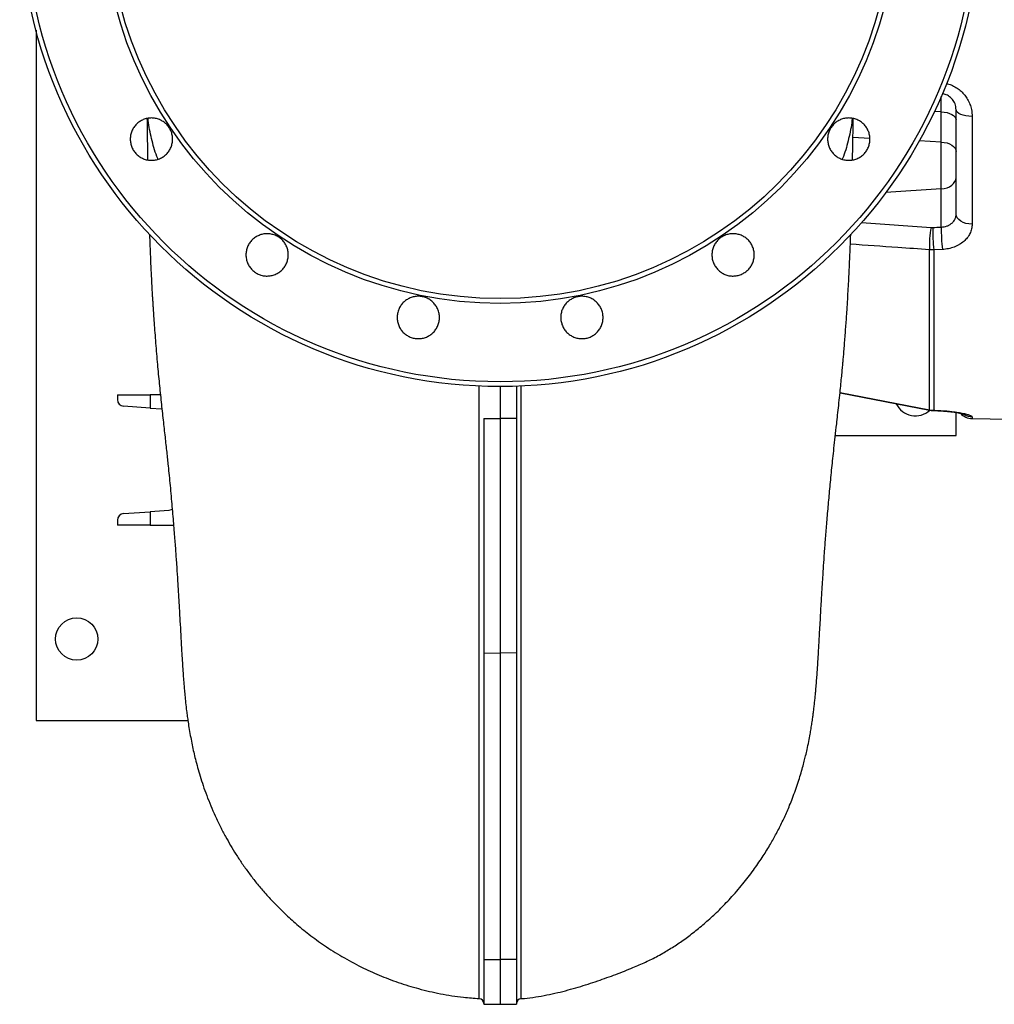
# Model space of a CAD drawing. Header units: millimetres. Extents: x 1346 to 5878, y 2047 to 4416.
# Tile 1 of 11: x 1346 to 2543, y 2047 to 3256. Entities that reach past the tile are written whole.
import ezdxf

# ---------------------------------------------------------------- set-up
doc = ezdxf.new("R2010")
doc.units = ezdxf.units.MM
doc.header["$LTSCALE"] = 2

msp = doc.modelspace()

# ---------------------------------------------------------------- linework, layer by layer
at = {"color": 7, "linetype": 'Continuous', "lineweight": 25}
for p, q in [((1366.4, 3243.6), (1366.4, 2395.9)), ((2496.4, 3017.8), (2496.4, 3145.9)), ((2478.1, 3106.2), (2478.1, 3143.4)), ((2516, 3137.7), (2516, 3005.4)), ((2478.1, 3048.6), (2478.1, 3106.2)), ((2478.1, 3001.8), (2478.1, 3048.6)), ((2463.8, 2777.4), (2463.8, 2974)), ((2479.5, 2974.3), (2468.9, 2973.8)), ((2468.9, 2973.8), (2468.9, 2776.8)), ((1936.4, 2805.9), (1936.4, 2766.7)), ((1956.4, 2806.2), (1956.4, 2766.8)), ((1466.4, 2795.9), (1506.4, 2795.9)), ((1466.4, 2795.9), (1466.4, 2789.9)), ((1506.4, 2795.9), (1506.4, 2779.5)), ((1519.1, 2795.9), (1506.4, 2795.9)), ((2353.8, 2798.3), (2463.8, 2777.1)), ((1506.4, 2779.5), (1473.8, 2781.9)), ((1506.4, 2779.5), (1521, 2778.5)), ((2468.9, 2776.8), (2470.4, 2776.8)), ((2496.4, 2745.9), (2496.4, 2774.1)), ((1916.4, 2766.8), (1936.4, 2766.7)), ((1916.4, 2766.8), (1916.4, 2478.8)), ((1956.4, 2766.8), (1936.4, 2766.7)), ((1936.4, 2766.7), (1936.4, 2478.5)), ((1956.4, 2766.8), (1956.4, 2478.8)), ((2516, 2766.7), (2560.5, 2765.9)), ((2348.1, 2745.9), (2496.4, 2745.9)), ((1473.8, 2649.9), (1506.4, 2652.2)), ((1529.5, 2653.9), (1506.4, 2652.2)), ((1506.4, 2652.2), (1506.4, 2635.9)), ((1466.4, 2641.9), (1466.4, 2635.9)), ((1506.4, 2635.9), (1466.4, 2635.9)), ((1506.4, 2635.9), (1535.3, 2635.9)), ((1916.4, 2478.8), (1936.4, 2478.5)), ((1916.4, 2478.8), (1916.4, 2102.5)), ((1956.4, 2478.8), (1936.4, 2478.5)), ((1936.4, 2478.5), (1936.4, 2102.2)), ((1956.4, 2478.8), (1956.4, 2102.5)), ((1366.4, 2395.9), (1552.9, 2395.9)), ((1916.4, 2102.5), (1936.4, 2102.2)), ((1916.4, 2102.5), (1916.4, 2047.6)), ((1956.4, 2102.5), (1936.4, 2102.2)), ((1936.4, 2102.2), (1936.4, 2047.3)), ((1956.4, 2102.5), (1956.4, 2047.6)), ((1916.4, 2047.6), (1936.4, 2047.3)), ((1936.4, 2047.3), (1956.4, 2047.6))]:
    msp.add_line(p, q, dxfattribs=at)
at = {"color": 8, "linetype": 'Continuous', "lineweight": 25}
for p, q in [((2478.1, 3143.4), (2478.1, 3162.2)), ((2478.1, 3143.4), (2469.8, 3143.7)), ((2390.5, 3110.6), (2369.7, 3111.7)), ((2478.1, 3106.2), (2451.1, 3107.6)), ((2478.1, 3048.6), (2410.2, 3044.4)), ((2380.1, 3007.4), (2465.8, 3001.3)), ((2353.9, 2798.6), (2463.8, 2777.4)), ((2516, 2768.9), (2516, 2766.7))]:
    msp.add_line(p, q, dxfattribs=at)
at = {"color": 7, "linetype": 'Continuous', "lineweight": 25, "flags": 128}
for points in [[(2516, 3137.7), (2512.2, 3137.9), (2508.5, 3138.4), (2505.1, 3139.2), (2502.1, 3140.2), (2499.7, 3141.4), (2497.8, 3142.8), (2496.7, 3144.4), (2496.4, 3145.9)], [(2478.1, 3143.4), (2481.7, 3143), (2485.2, 3142.4), (2488.4, 3141.4), (2491.1, 3140.2), (2493.3, 3138.7), (2495, 3137), (2496, 3135.3), (2496.4, 3133.4)], [(2478.1, 3106.2), (2481.7, 3105.8), (2485.2, 3105.1), (2488.4, 3104), (2491.1, 3102.5), (2493.3, 3100.9), (2495, 3099), (2496, 3096.9), (2496.4, 3094.8)], [(2478.1, 3048.6), (2481.7, 3049.1), (2485.2, 3050), (2488.4, 3051.4), (2491.1, 3053.2), (2493.3, 3055.2), (2495, 3057.6), (2496, 3060.1), (2496.4, 3062.7)], [(2516, 3005.4), (2512.2, 3005.7), (2508.5, 3006.4), (2505.1, 3007.6), (2502.1, 3009.1), (2499.7, 3011), (2497.8, 3013.1), (2496.7, 3015.4), (2496.4, 3017.8)], [(2468.7, 2776.5), (2469, 2776.5), (2470.1, 2776.5)], [(1533.7, 2654.8), (1532.5, 2654.4), (1529.5, 2653.9)]]:
    msp.add_lwpolyline(points, dxfattribs=at)
at = {"color": 8, "linetype": 'Continuous', "lineweight": 25, "flags": 128}
for points in [[(2463.8, 2777.4), (2463.8, 2777.1), (2463.8, 2777.1)], [(2468.7, 2776.5), (2468.7, 2776.5), (2468.9, 2776.8)], [(2470.1, 2776.5), (2470.1, 2776.5), (2470.4, 2776.8)]]:
    msp.add_lwpolyline(points, dxfattribs=at)
at = {"color": 7, "linetype": 'Continuous', "lineweight": 25}
for centre, radius in [((1936.4, 3395.9), 590), ((1936.4, 3395.9), 584.1), ((1936.4, 3395.9), 487.9), ((1936.4, 3395.9), 482), ((1416.4, 2495.9), 26)]:
    msp.add_circle(centre, radius, dxfattribs=at)
for centre, radius, start, end in [((2552.4, 2981.2), 88.9, 166.9025, 184.6122), ((2704, 2999.5), 236.4, 179.5589, 186.2407), ((2714.9, 3000), 236.8, 179.5692, 186.235), ((1474.4, 2789.9), 8, 180, 265.8089), ((2446.4, 2795.9), 26, 204.9435, 313.0253), ((2516.4, 2786.7), 20, 222.4781, 269), ((1474.4, 2641.9), 8, 94.1911, 180), ((1910.4, 2048.2), 6, 0.2011, 86.637), ((1962.4, 2048.2), 6, 93.2549, 179.9988)]:
    msp.add_arc(centre, radius, start, end, dxfattribs=at)
at = {"color": 8, "linetype": 'Continuous', "lineweight": 25}
msp.add_arc((2516.4, 2789), 20.1, 239.8494, 269.01, dxfattribs=at)
at = {"color": 7, "linetype": 'Continuous', "lineweight": 25}
msp.add_ellipse((3559.1, 3498.5), major_axis=(7171.9, 445.3), ratio=0.060388, start_param=4.555843, end_param=4.557331, dxfattribs=at)
at = {"color": 8, "linetype": 'Continuous', "lineweight": 25}
for points, knots in [([(2484.4, 3178), (2484.8, 3178), (2487.5, 3177.5), (2492, 3175.8), (2497.6, 3172.7), (2502.7, 3168.7), (2507.1, 3164), (2510.8, 3158.6), (2513.5, 3152.6), (2515.6, 3145.5), (2515.9, 3140.5), (2516, 3137.7)], [0, 0, 0, 0, 0.0261, 0.137386, 0.249409, 0.361472, 0.477451, 0.593477, 0.717703, 0.841972, 1, 1, 1, 1]), ([(2463.8, 2974), (2450.8, 2974.9), (2418.3, 2977.1), (2385.9, 2979.4), (2366.5, 2980.8)], [0, 0, 0, 0, 0.402412, 1, 1, 1, 1]), ([(1910.8, 2054.4), (1910.8, 2054.3), (1910.8, 2054.1), (1910.8, 2056.1), (1910.8, 2060.3), (1910.8, 2066.8), (1910.7, 2075.6), (1910.7, 2086.6), (1910.7, 2099.8), (1910.7, 2115.1), (1910.7, 2132.4), (1910.7, 2151.7), (1910.7, 2172.9), (1910.7, 2195.9), (1910.7, 2220.7), (1910.7, 2247.4), (1910.7, 2275.8), (1910.7, 2306), (1910.7, 2337.7), (1910.7, 2371.3), (1910.7, 2406.6), (1910.7, 2439.7), (1910.7, 2469.7), (1910.7, 2496.3), (1910.7, 2528.3), (1910.7, 2563), (1910.7, 2600.6), (1910.7, 2635.7), (1910.7, 2671.8), (1910.7, 2705.8), (1910.7, 2737.5), (1910.7, 2765), (1910.7, 2788.5), (1910.7, 2801.4), (1910.7, 2806.7)], [0, 0, 0, 0, 0.014224, 0.050295, 0.086524, 0.12243, 0.158491, 0.194552, 0.23077, 0.266688, 0.30274, 0.338793, 0.374977, 0.410896, 0.446944, 0.482992, 0.519169, 0.555078, 0.591116, 0.627153, 0.663631, 0.700109, 0.724739, 0.749373, 0.774, 0.811135, 0.839763, 0.868412, 0.897061, 0.925689, 0.947499, 0.969308, 0.98741, 1, 1, 1, 1]), ([(1962, 2806.5), (1962, 2806), (1962, 2800.3), (1962, 2789), (1962, 2771.4), (1962, 2752.1), (1962, 2729.4), (1962, 2705.2), (1962, 2679.6), (1962, 2650.9), (1962, 2618.8), (1962, 2587.5), (1962, 2560.8), (1962, 2534.5), (1962, 2504.9), (1962, 2468.8), (1962, 2436.9), (1962, 2408.7), (1962, 2383.8), (1962, 2356.3), (1962, 2329.9), (1962, 2307.7), (1962, 2286), (1962, 2262.2), (1962, 2239.4), (1962, 2220.4), (1962, 2200.8), (1962, 2178.6), (1962, 2155), (1962, 2133.5), (1962, 2119.2), (1962, 2111.5), (1962, 2109.5), (1962, 2108.3), (1962, 2104.6), (1962, 2095.9), (1962, 2084.2), (1962, 2072.7), (1962, 2063.9), (1962, 2057.9), (1962, 2054.5), (1962, 2054.4), (1962, 2054.4)], [0, 0, 0, 0, 0.001285, 0.013682, 0.026078, 0.041298, 0.056521, 0.077352, 0.096636, 0.115932, 0.14497, 0.174051, 0.19336, 0.212682, 0.242378, 0.27212, 0.312455, 0.334122, 0.3558, 0.388398, 0.421035, 0.442724, 0.464425, 0.497611, 0.530838, 0.553295, 0.575765, 0.615224, 0.654751, 0.694484, 0.734286, 0.744149, 0.746615, 0.747848, 0.752777, 0.772496, 0.81194, 0.851467, 0.890912, 0.930439, 0.969883, 1, 1, 1, 1])]:
    msp.add_open_spline(points, degree=3, knots=knots, dxfattribs=at)
at = {"color": 7, "linetype": 'Continuous', "lineweight": 25}
for points, knots in [([(2496.4, 3145.9), (2496.3, 3147.3), (2496.1, 3150.7), (2494.1, 3156), (2490, 3161), (2484.9, 3164.5), (2480.9, 3165.3), (2479.2, 3165.6)], [0, 0, 0, 0, 0.163688, 0.41291, 0.63466, 0.838665, 1, 1, 1, 1]), ([(1489.8, 3091.4), (1488.6, 3092.6), (1487.5, 3093.9), (1486.1, 3096), (1485.6, 3096.8), (1484.8, 3098.3), (1484.5, 3099), (1483.5, 3101.4), (1483, 3103), (1482.5, 3105.5), (1482.4, 3106.4), (1482.2, 3108.1), (1482.2, 3108.9), (1482.2, 3111.5), (1482.3, 3113.2), (1482.8, 3115.7), (1483, 3116.5), (1483.5, 3118.1), (1484.1, 3119.7), (1484.8, 3121.3), (1485.6, 3122.8), (1486.1, 3123.5), (1487.5, 3125.6), (1488.6, 3127), (1490.4, 3128.8), (1491, 3129.3), (1492.3, 3130.4), (1493, 3130.9), (1495.1, 3132.3), (1496.6, 3133.1), (1499, 3134.1), (1499.8, 3134.4), (1501.4, 3134.9), (1502.2, 3135.1), (1504.7, 3135.6), (1506.4, 3135.8), (1509.9, 3135.8), (1511.5, 3135.6), (1514, 3135.1), (1514.9, 3134.9), (1516.5, 3134.4), (1517.3, 3134.1), (1519.7, 3133.1), (1521.2, 3132.3), (1523.3, 3130.9), (1524, 3130.4), (1525.3, 3129.3), (1525.9, 3128.8), (1527.7, 3127), (1528.8, 3125.7), (1530.2, 3123.5), (1530.7, 3122.8), (1531.5, 3121.3), (1532.2, 3119.8), (1532.8, 3118.2), (1533.3, 3116.5), (1533.5, 3115.7), (1534, 3113.2), (1534.1, 3111.5), (1534.2, 3109), (1534.1, 3108.1), (1533.9, 3106.4), (1533.8, 3105.5), (1533.3, 3103), (1532.8, 3101.4), (1531.9, 3099.1), (1531.5, 3098.3), (1530.7, 3096.8), (1530.2, 3096), (1528.8, 3093.9), (1527.8, 3092.6), (1525.9, 3090.8), (1525.3, 3090.2), (1524, 3089.1), (1522.6, 3088.1), (1521.2, 3087.3), (1519.7, 3086.5), (1518.9, 3086.1), (1516.5, 3085.1), (1514.9, 3084.6), (1511.6, 3083.9), (1509.9, 3083.8), (1506.5, 3083.8), (1504.8, 3083.9), (1502.3, 3084.4), (1501.4, 3084.6), (1499.8, 3085.1), (1498.2, 3085.7), (1496.7, 3086.4), (1495.2, 3087.2), (1494.4, 3087.7), (1492.3, 3089.1), (1491, 3090.2), (1489.8, 3091.4)], [0, 0, 0, 0, 0.03125, 0.03125, 0.046875, 0.046875, 0.0625, 0.0625, 0.09375, 0.09375, 0.109375, 0.109375, 0.125, 0.125, 0.15625, 0.15625, 0.171875, 0.171875, 0.1875, 0.203125, 0.203125, 0.21875, 0.21875, 0.25, 0.25, 0.265625, 0.265625, 0.28125, 0.28125, 0.3125, 0.3125, 0.328125, 0.328125, 0.34375, 0.34375, 0.375, 0.375, 0.40625, 0.40625, 0.421875, 0.421875, 0.4375, 0.4375, 0.46875, 0.46875, 0.484375, 0.484375, 0.5, 0.5, 0.53125, 0.53125, 0.546875, 0.546875, 0.5625, 0.578125, 0.578125, 0.59375, 0.59375, 0.625, 0.625, 0.640625, 0.640625, 0.65625, 0.65625, 0.6875, 0.6875, 0.703125, 0.703125, 0.71875, 0.71875, 0.75, 0.75, 0.765625, 0.765625, 0.78125, 0.796875, 0.796875, 0.8125, 0.8125, 0.84375, 0.84375, 0.875, 0.875, 0.90625, 0.90625, 0.921875, 0.921875, 0.9375, 0.953125, 0.953125, 0.96875, 0.96875, 1, 1, 1, 1]), ([(1502.7, 3135.1), (1502.7, 3134.7), (1502.8, 3126.5), (1503, 3110.7), (1503.3, 3094.2), (1503.5, 3085.4), (1503.5, 3084.3)], [0, 0, 0, 0, 0.028611, 0.49757, 0.936439, 1, 1, 1, 1]), ([(1516.2, 3085.1), (1515.7, 3086.3), (1512.3, 3094.6), (1508.3, 3110.4), (1504.7, 3126.1), (1504.1, 3134.5), (1504, 3135.4)], [0, 0, 0, 0, 0.070019, 0.507636, 0.943787, 1, 1, 1, 1]), ([(2346.2, 3091.4), (2345, 3092.6), (2343.9, 3093.9), (2342.5, 3096), (2342, 3096.8), (2341.2, 3098.3), (2340.9, 3099), (2339.9, 3101.4), (2339.4, 3103), (2338.9, 3105.5), (2338.8, 3106.4), (2338.6, 3108.1), (2338.6, 3108.9), (2338.6, 3111.5), (2338.7, 3113.2), (2339.2, 3115.7), (2339.4, 3116.5), (2339.9, 3118.1), (2340.5, 3119.7), (2341.2, 3121.3), (2342, 3122.8), (2342.5, 3123.5), (2343.9, 3125.6), (2345, 3126.9), (2346.8, 3128.7), (2347.4, 3129.3), (2348.7, 3130.4), (2349.4, 3130.9), (2351.5, 3132.3), (2353, 3133.1), (2355.4, 3134.1), (2356.2, 3134.4), (2357.8, 3134.9), (2358.6, 3135.1), (2361.1, 3135.6), (2362.8, 3135.8), (2366.3, 3135.8), (2368, 3135.6), (2370.4, 3135.1), (2371.3, 3134.9), (2372.9, 3134.4), (2373.7, 3134.1), (2376.1, 3133.1), (2377.6, 3132.4), (2379.7, 3130.9), (2380.4, 3130.4), (2381.7, 3129.3), (2382.3, 3128.8), (2384.1, 3127), (2385.2, 3125.7), (2386.6, 3123.5), (2387.1, 3122.8), (2387.9, 3121.3), (2388.6, 3119.8), (2389.2, 3118.2), (2389.7, 3116.5), (2389.9, 3115.7), (2390.4, 3113.2), (2390.6, 3111.5), (2390.6, 3109), (2390.5, 3108.1), (2390.4, 3106.4), (2390.2, 3105.6), (2389.7, 3103.1), (2389.2, 3101.4), (2388.3, 3099.1), (2387.9, 3098.3), (2387.1, 3096.8), (2386.7, 3096.1), (2385.3, 3093.9), (2384.2, 3092.6), (2382.4, 3090.8), (2381.7, 3090.2), (2380.4, 3089.2), (2379.1, 3088.1), (2377.6, 3087.3), (2376.1, 3086.5), (2375.3, 3086.1), (2373, 3085.1), (2371.3, 3084.6), (2368, 3083.9), (2366.3, 3083.8), (2362.9, 3083.8), (2361.2, 3083.9), (2358.7, 3084.4), (2357.9, 3084.6), (2356.2, 3085.1), (2354.6, 3085.7), (2353.1, 3086.4), (2351.6, 3087.2), (2350.9, 3087.7), (2348.7, 3089.1), (2347.4, 3090.2), (2346.2, 3091.4)], [0, 0, 0, 0, 0.03125, 0.03125, 0.046875, 0.046875, 0.0625, 0.0625, 0.09375, 0.09375, 0.109375, 0.109375, 0.125, 0.125, 0.15625, 0.15625, 0.171875, 0.171875, 0.1875, 0.203125, 0.203125, 0.21875, 0.21875, 0.25, 0.25, 0.265625, 0.265625, 0.28125, 0.28125, 0.3125, 0.3125, 0.328125, 0.328125, 0.34375, 0.34375, 0.375, 0.375, 0.40625, 0.40625, 0.421875, 0.421875, 0.4375, 0.4375, 0.46875, 0.46875, 0.484375, 0.484375, 0.5, 0.5, 0.53125, 0.53125, 0.546875, 0.546875, 0.5625, 0.578125, 0.578125, 0.59375, 0.59375, 0.625, 0.625, 0.640625, 0.640625, 0.65625, 0.65625, 0.6875, 0.6875, 0.703125, 0.703125, 0.71875, 0.71875, 0.75, 0.75, 0.765625, 0.765625, 0.78125, 0.796875, 0.796875, 0.8125, 0.8125, 0.84375, 0.84375, 0.875, 0.875, 0.90625, 0.90625, 0.921875, 0.921875, 0.9375, 0.953125, 0.953125, 0.96875, 0.96875, 1, 1, 1, 1]), ([(2368.7, 3135.4), (2368.6, 3134.5), (2368, 3126.1), (2364.5, 3110.4), (2360.5, 3094.6), (2357, 3086.3), (2356.6, 3085.1)], [0, 0, 0, 0, 0.055861, 0.492334, 0.930276, 1, 1, 1, 1]), ([(2369.2, 3084.3), (2369.3, 3089), (2369.5, 3100.1), (2369.8, 3117), (2369.9, 3129.1), (2370, 3135.1)], [0, 0, 0, 0, 0.26926, 0.637818, 1, 1, 1, 1]), ([(2478.1, 3001.8), (2478.7, 3001.9), (2479.3, 3001.9), (2480.6, 3002.1), (2481.2, 3002.1), (2483, 3002.5), (2484.1, 3002.8), (2486.4, 3003.6), (2487.4, 3004.1), (2489.4, 3005.3), (2490.3, 3005.9), (2491.6, 3007), (2492, 3007.4), (2492.7, 3008.2), (2493.1, 3008.6), (2494, 3009.9), (2494.6, 3010.8), (2495.3, 3012.2), (2495.4, 3012.7), (2495.8, 3013.7), (2495.9, 3014.2), (2496.2, 3015.7), (2496.4, 3016.7), (2496.4, 3017.8)], [0, 0, 0, 0, 0.0625, 0.0625, 0.125, 0.125, 0.25, 0.25, 0.375, 0.375, 0.5, 0.5, 0.5625, 0.5625, 0.625, 0.625, 0.75, 0.75, 0.8125, 0.8125, 0.875, 0.875, 1, 1, 1, 1]), ([(2516, 3005.4), (2516, 3003.4), (2515.8, 3001.5), (2515.1, 2998.6), (2514.9, 2997.6), (2514.2, 2995.8), (2513.8, 2994.8), (2512.5, 2992.1), (2511.4, 2990.4), (2509.5, 2987.9), (2508.8, 2987.1), (2507.4, 2985.6), (2506.6, 2984.9), (2504.1, 2982.7), (2502.3, 2981.4), (2499.3, 2979.7), (2498.3, 2979.2), (2496.1, 2978.2), (2495.1, 2977.7), (2491.7, 2976.5), (2489.4, 2975.8), (2485.8, 2975), (2484.5, 2974.8), (2482, 2974.5), (2480.8, 2974.4), (2479.5, 2974.3)], [0, 0, 0, 0, 0.125, 0.125, 0.1875, 0.1875, 0.25, 0.25, 0.375, 0.375, 0.4375, 0.4375, 0.5, 0.5, 0.625, 0.625, 0.6875, 0.6875, 0.75, 0.75, 0.875, 0.875, 0.9375, 0.9375, 1, 1, 1, 1]), ([(1505.7, 2993.1), (1505.8, 2993), (1505.9, 2988.1), (1506.3, 2978.8), (1506.8, 2965.7), (1507.3, 2954.1), (1507.8, 2943.8), (1508.3, 2934.5), (1508.7, 2926.3), (1509.1, 2919), (1509.5, 2913), (1509.8, 2908), (1510.2, 2902), (1510.7, 2894.2), (1511.4, 2883.8), (1512.3, 2871.9), (1513.3, 2859.2), (1514.3, 2846.2), (1515.8, 2829.6), (1517.7, 2809.7), (1520.1, 2786.8), (1522.5, 2764.8), (1524.8, 2744.2), (1526.9, 2725.4), (1528.5, 2709.9), (1529.9, 2696.3), (1531.1, 2683.9), (1532.3, 2671.2), (1533.4, 2658.7), (1534.4, 2646.6), (1535.4, 2635.1), (1536.5, 2621.3), (1537.7, 2605.5), (1538.9, 2587.9), (1540.1, 2570.5), (1541.1, 2552.9), (1542.2, 2535.2), (1543.2, 2517.9), (1544.1, 2501), (1544.9, 2487.4), (1545.5, 2476.8), (1546, 2469.1), (1546.4, 2461.7), (1546.9, 2454.7), (1547.4, 2448.2), (1547.9, 2441.7), (1548.5, 2434.6), (1549.2, 2426.6), (1550.2, 2417.5), (1551.1, 2408.9), (1552.2, 2401), (1553.2, 2393.6), (1554.6, 2384.8), (1556.2, 2375.8), (1558, 2366.1), (1560, 2357.1), (1562.2, 2348), (1564.8, 2338.2), (1567.9, 2327.3), (1571.6, 2315.8), (1575.9, 2303.8), (1580.9, 2291.3), (1586.5, 2278.3), (1592.5, 2265.7), (1598.9, 2253.6), (1605.3, 2242.4), (1612, 2231.4), (1619.4, 2220.2), (1627.4, 2208.9), (1636.2, 2197.5), (1646, 2185.7), (1657.2, 2173.3), (1670.1, 2160.3), (1685, 2146.7), (1701.9, 2132.8), (1721, 2119), (1742.5, 2105.4), (1764.9, 2093.3), (1788, 2082.8), (1811.5, 2073.8), (1836.6, 2066.1), (1863.3, 2060), (1888.2, 2055.9), (1904.3, 2054.8), (1910.8, 2054.4)], [0, 0, 0, 0, 0.000099, 0.010775, 0.020288, 0.028734, 0.036192, 0.042731, 0.048933, 0.054162, 0.058471, 0.061904, 0.065151, 0.071255, 0.078787, 0.087589, 0.096859, 0.106262, 0.115777, 0.132919, 0.149909, 0.166861, 0.183411, 0.198994, 0.21384, 0.224653, 0.236379, 0.248962, 0.261544, 0.273845, 0.285873, 0.297639, 0.318604, 0.339307, 0.360014, 0.383212, 0.407611, 0.43274, 0.458232, 0.484036, 0.497343, 0.510129, 0.522397, 0.534142, 0.545003, 0.554726, 0.565676, 0.578039, 0.591624, 0.606099, 0.615248, 0.624411, 0.63522, 0.646445, 0.655842, 0.664421, 0.672406, 0.681142, 0.690079, 0.699394, 0.709007, 0.71864, 0.728079, 0.738356, 0.747463, 0.755773, 0.76431, 0.773145, 0.782283, 0.791731, 0.801581, 0.812449, 0.824455, 0.837601, 0.851887, 0.867311, 0.883871, 0.901561, 0.917162, 0.933537, 0.95068, 0.968582, 0.987234, 1, 1, 1, 1]), ([(1631.9, 2949.3), (1630.6, 2950.5), (1629.6, 2951.8), (1628.2, 2953.9), (1627.7, 2954.7), (1626.9, 2956.2), (1626.5, 2957), (1625.6, 2959.3), (1625.1, 2960.9), (1624.6, 2963.4), (1624.4, 2964.3), (1624.3, 2966), (1624.2, 2966.8), (1624.2, 2969.4), (1624.4, 2971.1), (1624.9, 2973.6), (1625.1, 2974.4), (1625.6, 2976.1), (1626.2, 2977.6), (1626.9, 2979.2), (1627.7, 2980.7), (1628.1, 2981.4), (1629.6, 2983.6), (1630.6, 2984.9), (1632.4, 2986.7), (1633.1, 2987.2), (1634.4, 2988.3), (1635.1, 2988.8), (1637.2, 2990.2), (1638.7, 2991), (1641.1, 2992), (1641.9, 2992.3), (1643.5, 2992.8), (1644.3, 2993), (1646.8, 2993.5), (1648.5, 2993.7), (1651.9, 2993.7), (1653.6, 2993.5), (1656.1, 2993), (1656.9, 2992.8), (1658.6, 2992.3), (1659.4, 2992), (1661.8, 2991.1), (1663.3, 2990.3), (1665.4, 2988.8), (1666.1, 2988.3), (1667.4, 2987.2), (1668, 2986.7), (1669.8, 2984.9), (1670.9, 2983.6), (1672.3, 2981.4), (1672.8, 2980.7), (1673.6, 2979.2), (1674.3, 2977.7), (1674.9, 2976.1), (1675.4, 2974.4), (1675.6, 2973.6), (1676.1, 2971.1), (1676.2, 2969.4), (1676.2, 2966.9), (1676.2, 2966), (1676, 2964.3), (1675.9, 2963.5), (1675.4, 2961), (1674.9, 2959.3), (1673.9, 2957), (1673.6, 2956.2), (1672.8, 2954.7), (1672.3, 2954), (1670.9, 2951.8), (1669.9, 2950.5), (1668, 2948.7), (1667.4, 2948.1), (1666.1, 2947.1), (1664.7, 2946.1), (1663.3, 2945.2), (1661.8, 2944.4), (1661, 2944), (1658.6, 2943), (1657, 2942.5), (1653.7, 2941.9), (1652, 2941.7), (1648.6, 2941.7), (1646.9, 2941.8), (1644.4, 2942.3), (1643.5, 2942.6), (1641.9, 2943), (1640.3, 2943.6), (1638.8, 2944.3), (1637.3, 2945.1), (1636.5, 2945.6), (1634.4, 2947), (1633.1, 2948.1), (1631.9, 2949.3)], [0, 0, 0, 0, 0.03125, 0.03125, 0.046875, 0.046875, 0.0625, 0.0625, 0.09375, 0.09375, 0.109375, 0.109375, 0.125, 0.125, 0.15625, 0.15625, 0.171875, 0.171875, 0.1875, 0.203125, 0.203125, 0.21875, 0.21875, 0.25, 0.25, 0.265625, 0.265625, 0.28125, 0.28125, 0.3125, 0.3125, 0.328125, 0.328125, 0.34375, 0.34375, 0.375, 0.375, 0.40625, 0.40625, 0.421875, 0.421875, 0.4375, 0.4375, 0.46875, 0.46875, 0.484375, 0.484375, 0.5, 0.5, 0.53125, 0.53125, 0.546875, 0.546875, 0.5625, 0.578125, 0.578125, 0.59375, 0.59375, 0.625, 0.625, 0.640625, 0.640625, 0.65625, 0.65625, 0.6875, 0.6875, 0.703125, 0.703125, 0.71875, 0.71875, 0.75, 0.75, 0.765625, 0.765625, 0.78125, 0.796875, 0.796875, 0.8125, 0.8125, 0.84375, 0.84375, 0.875, 0.875, 0.90625, 0.90625, 0.921875, 0.921875, 0.9375, 0.953125, 0.953125, 0.96875, 0.96875, 1, 1, 1, 1]), ([(1961.9, 2054.3), (1963.3, 2054.4), (1969.1, 2054.8), (1979.6, 2056.2), (1993.2, 2058.5), (2006.4, 2061.4), (2019.3, 2064.7), (2031.8, 2068.2), (2044.1, 2072), (2056, 2075.9), (2067.5, 2080), (2078.8, 2084.1), (2089.5, 2088.3), (2099.1, 2092.2), (2107.6, 2095.9), (2115.3, 2099.3), (2122.5, 2102.7), (2130.1, 2106.6), (2139.6, 2111.9), (2151, 2119), (2164.6, 2128.3), (2178.3, 2138.9), (2192.1, 2150.5), (2205.8, 2163.4), (2220.1, 2178.2), (2234.2, 2194.4), (2247.1, 2211.3), (2258, 2227.1), (2267.1, 2241.6), (2273.7, 2253.3), (2278.5, 2262.5), (2282.1, 2269.7), (2285.5, 2276.9), (2288.8, 2284.3), (2292.2, 2292.1), (2295.6, 2300.8), (2299.1, 2310.2), (2302.4, 2319.9), (2305.4, 2329.3), (2307.8, 2337.9), (2309.9, 2345.7), (2311.7, 2353), (2313.6, 2361.2), (2315.5, 2370), (2317.1, 2378.7), (2318.3, 2385.9), (2319.4, 2392.8), (2320.3, 2399), (2321, 2404.6), (2321.7, 2409.9), (2322.3, 2415.5), (2323, 2421.4), (2323.5, 2427.2), (2324.2, 2434), (2324.8, 2441.4), (2325.4, 2449.6), (2326, 2457.4), (2326.5, 2465.1), (2327, 2472.6), (2327.4, 2480.5), (2328, 2489.2), (2328.5, 2499.1), (2329.1, 2510.1), (2329.8, 2521.7), (2330.4, 2533.3), (2331, 2544), (2331.6, 2553.6), (2332.2, 2562.2), (2332.7, 2570.2), (2333.2, 2577.9), (2333.8, 2588.3), (2334.8, 2602.1), (2336.1, 2619.9), (2337.7, 2639.6), (2339.5, 2660.7), (2341.5, 2682.8), (2343.4, 2701.9), (2345, 2717.8), (2346.4, 2730.4), (2348, 2744.6), (2349.5, 2758.3), (2350.9, 2771.2), (2352.2, 2783), (2353.5, 2794.9), (2354.6, 2806.1), (2355.6, 2816.1), (2356.4, 2824.4), (2357, 2831.2), (2357.6, 2837.2), (2358.2, 2843.8), (2358.8, 2851.5), (2359.5, 2860.3), (2360.2, 2869.3), (2360.9, 2878.7), (2361.6, 2887.9), (2362.3, 2898.4), (2363, 2910.1), (2363.8, 2922.8), (2364.5, 2935.1), (2365, 2946.7), (2365.5, 2957.1), (2365.9, 2966.1), (2366.2, 2973.5), (2366.5, 2979.5), (2366.7, 2984.3), (2366.8, 2988.7), (2366.9, 2991.5), (2367, 2993)], [0, 0, 0, 0, 0.004653, 0.019082, 0.032152, 0.043928, 0.054499, 0.06399, 0.072571, 0.080471, 0.087974, 0.095408, 0.103101, 0.111346, 0.118498, 0.126241, 0.134515, 0.142669, 0.150629, 0.163523, 0.176055, 0.18835, 0.200535, 0.212739, 0.225085, 0.239735, 0.253141, 0.265268, 0.276128, 0.285796, 0.291035, 0.29627, 0.301505, 0.306743, 0.312244, 0.318645, 0.326103, 0.333834, 0.340811, 0.347839, 0.353939, 0.359895, 0.36666, 0.376267, 0.385057, 0.392619, 0.400484, 0.409148, 0.415528, 0.422531, 0.430324, 0.438926, 0.447607, 0.455542, 0.468102, 0.480702, 0.493394, 0.505519, 0.517093, 0.529302, 0.543153, 0.558429, 0.575123, 0.5924, 0.608211, 0.622465, 0.634489, 0.645147, 0.654474, 0.663522, 0.672834, 0.691182, 0.710476, 0.730954, 0.752299, 0.772869, 0.793395, 0.803252, 0.813609, 0.824782, 0.836883, 0.84505, 0.853721, 0.86271, 0.870848, 0.877924, 0.883858, 0.888573, 0.892096, 0.896377, 0.902258, 0.908078, 0.914563, 0.921006, 0.927391, 0.933708, 0.942699, 0.951485, 0.960026, 0.968153, 0.975424, 0.981624, 0.986817, 0.99094, 0.994015, 0.99696, 1, 1, 1, 1]), ([(2204.1, 2949.3), (2202.9, 2950.5), (2201.8, 2951.8), (2200.4, 2953.9), (2200, 2954.7), (2199.1, 2956.2), (2198.8, 2957), (2197.8, 2959.3), (2197.3, 2960.9), (2196.8, 2963.4), (2196.7, 2964.3), (2196.5, 2966), (2196.5, 2966.8), (2196.5, 2969.4), (2196.6, 2971.1), (2197.1, 2973.6), (2197.3, 2974.4), (2197.8, 2976), (2198.4, 2977.6), (2199.1, 2979.2), (2199.9, 2980.7), (2200.4, 2981.4), (2201.8, 2983.5), (2202.9, 2984.9), (2204.7, 2986.7), (2205.3, 2987.2), (2206.6, 2988.3), (2207.3, 2988.8), (2209.4, 2990.2), (2210.9, 2991), (2213.3, 2992), (2214.1, 2992.3), (2215.7, 2992.8), (2216.6, 2993), (2219.1, 2993.5), (2220.7, 2993.7), (2224.2, 2993.7), (2225.9, 2993.5), (2228.4, 2993), (2229.2, 2992.8), (2230.8, 2992.3), (2231.6, 2992), (2234, 2991.1), (2235.5, 2990.3), (2237.6, 2988.8), (2238.3, 2988.3), (2239.6, 2987.3), (2240.3, 2986.7), (2242.1, 2984.9), (2243.1, 2983.6), (2244.6, 2981.4), (2245, 2980.7), (2245.8, 2979.2), (2246.5, 2977.7), (2247.1, 2976.1), (2247.6, 2974.5), (2247.8, 2973.6), (2248.3, 2971.1), (2248.5, 2969.4), (2248.5, 2966.9), (2248.4, 2966), (2248.3, 2964.3), (2248.1, 2963.5), (2247.6, 2961), (2247.2, 2959.3), (2246.2, 2957), (2245.8, 2956.2), (2245, 2954.7), (2244.6, 2954), (2243.2, 2951.9), (2242.1, 2950.5), (2240.3, 2948.7), (2239.6, 2948.1), (2238.3, 2947.1), (2237, 2946.1), (2235.5, 2945.2), (2234, 2944.4), (2233.2, 2944), (2230.9, 2943), (2229.3, 2942.5), (2225.9, 2941.9), (2224.2, 2941.7), (2220.8, 2941.7), (2219.1, 2941.8), (2216.6, 2942.3), (2215.8, 2942.6), (2214.1, 2943), (2212.5, 2943.6), (2211, 2944.3), (2209.5, 2945.1), (2208.8, 2945.6), (2206.6, 2947), (2205.3, 2948.1), (2204.1, 2949.3)], [0, 0, 0, 0, 0.03125, 0.03125, 0.046875, 0.046875, 0.0625, 0.0625, 0.09375, 0.09375, 0.109375, 0.109375, 0.125, 0.125, 0.15625, 0.15625, 0.171875, 0.171875, 0.1875, 0.203125, 0.203125, 0.21875, 0.21875, 0.25, 0.25, 0.265625, 0.265625, 0.28125, 0.28125, 0.3125, 0.3125, 0.328125, 0.328125, 0.34375, 0.34375, 0.375, 0.375, 0.40625, 0.40625, 0.421875, 0.421875, 0.4375, 0.4375, 0.46875, 0.46875, 0.484375, 0.484375, 0.5, 0.5, 0.53125, 0.53125, 0.546875, 0.546875, 0.5625, 0.578125, 0.578125, 0.59375, 0.59375, 0.625, 0.625, 0.640625, 0.640625, 0.65625, 0.65625, 0.6875, 0.6875, 0.703125, 0.703125, 0.71875, 0.71875, 0.75, 0.75, 0.765625, 0.765625, 0.78125, 0.796875, 0.796875, 0.8125, 0.8125, 0.84375, 0.84375, 0.875, 0.875, 0.90625, 0.90625, 0.921875, 0.921875, 0.9375, 0.953125, 0.953125, 0.96875, 0.96875, 1, 1, 1, 1]), ([(1817.5, 2872.4), (1816.3, 2873.6), (1815.2, 2874.9), (1813.8, 2877), (1813.4, 2877.8), (1812.6, 2879.3), (1812.2, 2880.1), (1811.2, 2882.4), (1810.7, 2884), (1810.2, 2886.5), (1810.1, 2887.4), (1809.9, 2889.1), (1809.9, 2889.9), (1809.9, 2892.5), (1810.1, 2894.2), (1810.5, 2896.7), (1810.8, 2897.5), (1811.3, 2899.2), (1811.8, 2900.7), (1812.5, 2902.3), (1813.3, 2903.8), (1813.8, 2904.5), (1815.2, 2906.7), (1816.3, 2908), (1818.1, 2909.8), (1818.7, 2910.3), (1820, 2911.4), (1820.7, 2911.9), (1822.9, 2913.3), (1824.3, 2914.1), (1826.7, 2915.1), (1827.5, 2915.4), (1829.2, 2915.9), (1830, 2916.1), (1832.5, 2916.6), (1834.2, 2916.8), (1837.6, 2916.8), (1839.3, 2916.6), (1841.8, 2916.1), (1842.6, 2915.9), (1844.2, 2915.4), (1845, 2915.1), (1847.4, 2914.2), (1848.9, 2913.4), (1851, 2911.9), (1851.7, 2911.4), (1853, 2910.4), (1853.7, 2909.8), (1855.5, 2908), (1856.5, 2906.7), (1858, 2904.5), (1858.4, 2903.8), (1859.2, 2902.3), (1859.9, 2900.8), (1860.5, 2899.2), (1861, 2897.5), (1861.2, 2896.7), (1861.7, 2894.2), (1861.9, 2892.5), (1861.9, 2890), (1861.8, 2889.1), (1861.7, 2887.4), (1861.6, 2886.6), (1861.1, 2884.1), (1860.6, 2882.4), (1859.6, 2880.1), (1859.2, 2879.3), (1858.4, 2877.8), (1858, 2877.1), (1856.6, 2875), (1855.5, 2873.6), (1853.7, 2871.8), (1853.1, 2871.2), (1851.7, 2870.2), (1850.4, 2869.2), (1848.9, 2868.3), (1847.4, 2867.5), (1846.6, 2867.1), (1844.3, 2866.1), (1842.7, 2865.6), (1839.3, 2865), (1837.6, 2864.8), (1834.2, 2864.8), (1832.5, 2865), (1830, 2865.4), (1829.2, 2865.7), (1827.5, 2866.1), (1825.9, 2866.7), (1824.4, 2867.4), (1822.9, 2868.2), (1822.2, 2868.7), (1820, 2870.1), (1818.7, 2871.2), (1817.5, 2872.4)], [0, 0, 0, 0, 0.03125, 0.03125, 0.046875, 0.046875, 0.0625, 0.0625, 0.09375, 0.09375, 0.109375, 0.109375, 0.125, 0.125, 0.15625, 0.15625, 0.171875, 0.171875, 0.1875, 0.203125, 0.203125, 0.21875, 0.21875, 0.25, 0.25, 0.265625, 0.265625, 0.28125, 0.28125, 0.3125, 0.3125, 0.328125, 0.328125, 0.34375, 0.34375, 0.375, 0.375, 0.40625, 0.40625, 0.421875, 0.421875, 0.4375, 0.4375, 0.46875, 0.46875, 0.484375, 0.484375, 0.5, 0.5, 0.53125, 0.53125, 0.546875, 0.546875, 0.5625, 0.578125, 0.578125, 0.59375, 0.59375, 0.625, 0.625, 0.640625, 0.640625, 0.65625, 0.65625, 0.6875, 0.6875, 0.703125, 0.703125, 0.71875, 0.71875, 0.75, 0.75, 0.765625, 0.765625, 0.78125, 0.796875, 0.796875, 0.8125, 0.8125, 0.84375, 0.84375, 0.875, 0.875, 0.90625, 0.90625, 0.921875, 0.921875, 0.9375, 0.953125, 0.953125, 0.96875, 0.96875, 1, 1, 1, 1]), ([(2018.4, 2872.4), (2017.2, 2873.6), (2016.2, 2874.9), (2014.7, 2877), (2014.3, 2877.8), (2013.5, 2879.3), (2013.1, 2880.1), (2012.2, 2882.4), (2011.7, 2884), (2011.2, 2886.5), (2011, 2887.4), (2010.9, 2889.1), (2010.8, 2889.9), (2010.8, 2892.5), (2011, 2894.2), (2011.5, 2896.7), (2011.7, 2897.5), (2012.2, 2899.2), (2012.8, 2900.7), (2013.5, 2902.3), (2014.3, 2903.8), (2014.7, 2904.5), (2016.2, 2906.7), (2017.2, 2908), (2019, 2909.8), (2019.7, 2910.3), (2021, 2911.4), (2021.7, 2911.9), (2023.8, 2913.3), (2025.3, 2914.1), (2027.6, 2915.1), (2028.5, 2915.4), (2030.1, 2915.9), (2030.9, 2916.1), (2033.4, 2916.6), (2035.1, 2916.8), (2038.5, 2916.8), (2040.2, 2916.6), (2042.7, 2916.1), (2043.5, 2915.9), (2045.2, 2915.4), (2046, 2915.1), (2048.3, 2914.2), (2049.8, 2913.4), (2052, 2911.9), (2052.6, 2911.4), (2054, 2910.4), (2054.6, 2909.8), (2056.4, 2908), (2057.5, 2906.7), (2058.9, 2904.5), (2059.4, 2903.8), (2060.2, 2902.3), (2060.9, 2900.8), (2061.5, 2899.2), (2061.9, 2897.6), (2062.2, 2896.7), (2062.7, 2894.2), (2062.8, 2892.5), (2062.8, 2890), (2062.8, 2889.1), (2062.6, 2887.4), (2062.5, 2886.6), (2062, 2884.1), (2061.5, 2882.4), (2060.5, 2880.1), (2060.2, 2879.3), (2059.4, 2877.8), (2058.9, 2877.1), (2057.5, 2875), (2056.4, 2873.6), (2054.6, 2871.8), (2054, 2871.2), (2052.7, 2870.2), (2051.3, 2869.2), (2049.9, 2868.3), (2048.4, 2867.5), (2047.6, 2867.1), (2045.2, 2866.1), (2043.6, 2865.6), (2040.3, 2865), (2038.5, 2864.8), (2035.2, 2864.8), (2033.5, 2865), (2031, 2865.4), (2030.1, 2865.7), (2028.5, 2866.1), (2026.9, 2866.7), (2025.4, 2867.4), (2023.9, 2868.2), (2023.1, 2868.7), (2021, 2870.1), (2019.7, 2871.2), (2018.4, 2872.4)], [0, 0, 0, 0, 0.03125, 0.03125, 0.046875, 0.046875, 0.0625, 0.0625, 0.09375, 0.09375, 0.109375, 0.109375, 0.125, 0.125, 0.15625, 0.15625, 0.171875, 0.171875, 0.1875, 0.203125, 0.203125, 0.21875, 0.21875, 0.25, 0.25, 0.265625, 0.265625, 0.28125, 0.28125, 0.3125, 0.3125, 0.328125, 0.328125, 0.34375, 0.34375, 0.375, 0.375, 0.40625, 0.40625, 0.421875, 0.421875, 0.4375, 0.4375, 0.46875, 0.46875, 0.484375, 0.484375, 0.5, 0.5, 0.53125, 0.53125, 0.546875, 0.546875, 0.5625, 0.578125, 0.578125, 0.59375, 0.59375, 0.625, 0.625, 0.640625, 0.640625, 0.65625, 0.65625, 0.6875, 0.6875, 0.703125, 0.703125, 0.71875, 0.71875, 0.75, 0.75, 0.765625, 0.765625, 0.78125, 0.796875, 0.796875, 0.8125, 0.8125, 0.84375, 0.84375, 0.875, 0.875, 0.90625, 0.90625, 0.921875, 0.921875, 0.9375, 0.953125, 0.953125, 0.96875, 0.96875, 1, 1, 1, 1]), ([(2463.8, 2777.1), (2464.5, 2777), (2466.1, 2776.6), (2467.7, 2776.6), (2468.7, 2776.6)], [0, 0, 0, 0, 0.444942, 1, 1, 1, 1]), ([(2470.1, 2776.5), (2471.3, 2776.4), (2474.2, 2776.3), (2478.7, 2776.1), (2483.4, 2775.7), (2487.9, 2775.3), (2492, 2774.8), (2495.8, 2774.2), (2499.2, 2773.7), (2501.9, 2773.1), (2504.1, 2772.6), (2505.6, 2772.2), (2506.5, 2772), (2506.6, 2771.9), (2506.6, 2771.9)], [0, 0, 0, 0, 0.0659631, 0.1559591, 0.2470241, 0.3369688, 0.4281863, 0.5206185, 0.6111099, 0.7033871, 0.7846599, 0.8706091, 0.9410312, 1, 1, 1, 1]), ([(2470.4, 2776.8), (2473.7, 2776.7), (2476.9, 2776.5), (2481.6, 2776.2), (2483.1, 2776.1), (2485.4, 2775.9), (2486.1, 2775.8), (2487.6, 2775.6), (2488.3, 2775.6), (2491.9, 2775.2), (2494.6, 2774.8), (2498.3, 2774.3), (2499.5, 2774.1), (2501.7, 2773.7), (2502.8, 2773.5), (2505.8, 2772.9), (2507.6, 2772.5), (2510.7, 2771.7), (2512, 2771.3), (2513.5, 2770.7), (2513.9, 2770.5), (2514.7, 2770.2), (2515, 2770), (2515.8, 2769.5), (2516, 2769.2), (2516, 2768.9)], [0, 0, 0, 0, 0.125, 0.125, 0.1875, 0.1875, 0.21875, 0.21875, 0.25, 0.25, 0.375, 0.375, 0.4375, 0.4375, 0.5, 0.5, 0.625, 0.625, 0.75, 0.75, 0.8125, 0.8125, 0.875, 0.875, 1, 1, 1, 1]), ([(1916.4, 2766.1), (1916.4, 2764), (1916.4, 2752.6), (1916.4, 2731.5), (1916.4, 2700.7), (1916.4, 2667.3), (1916.4, 2631.5), (1916.4, 2596.7), (1916.4, 2564.4), (1916.4, 2534.9), (1916.4, 2506.9), (1916.4, 2488.8), (1916.4, 2479.5)], [0, 0, 0, 0, 0.020867, 0.110612, 0.200356, 0.321053, 0.44175, 0.563135, 0.684519, 0.786755, 0.88899, 1, 1, 1, 1])]:
    msp.add_open_spline(points, degree=3, knots=knots, dxfattribs=at)
for points in [[(2465.8, 3001.3), (2466.4, 3001.3), (2467, 3001.2), (2467.6, 3001.3)], [(2468.9, 2973.8), (2467.2, 2973.7), (2465.5, 2973.8), (2463.8, 2974)], [(2463.8, 2777.4), (2465.5, 2777), (2467.2, 2776.9), (2468.9, 2776.8)]]:
    msp.add_open_spline(points, degree=3, dxfattribs=at)

doc.saveas('drawing.dxf')
